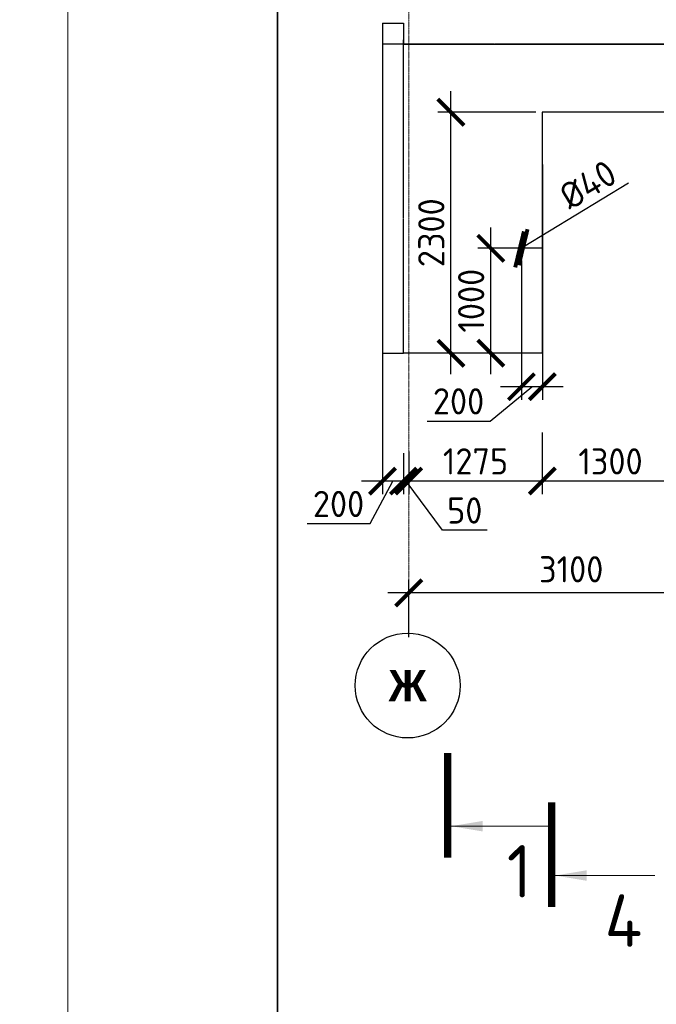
# Model space of a CAD drawing. Header units: millimetres. Extents: x 247266 to 730847, y -636031 to 10052.
# Tile 161 of 256: x 526534 to 532607, y -236902 to -227506. Entities that reach past the tile are written whole.
import ezdxf

# ---------------------------------------------------------------- set-up
doc = ezdxf.new("R2010")
doc.units = ezdxf.units.MM
for name, pattern in [('______5', [1100, 800, -100, 100, -100]), ('________', [0]), ('HIDDEN2', [4.7625, 3.175, -1.5875]), ('осевая', [50.8, 31.75, -6.35, 6.35, -6.35])]:
    doc.linetypes.add(name, pattern=pattern)
for name, color, linetype, lineweight in [('Standard', 7, 'Continuous', 25), ('Оси', 7, '______5', 18), ('ТОНКИЕ', 7, 'Continuous', 9), ('Узлы', 7, 'Continuous', 0)]:
    doc.layers.add(name, color=color, linetype=linetype, lineweight=lineweight)
doc.layers.add('РАЗМЕРЫ', color=7, linetype='Continuous')
doc.layers.add('ТОЛСТЫЕ_ОСНОВНЫЕ', color=7, linetype='Continuous')
doc.styles.add('Century Gothic', font='GOTHIC.TTF')
doc.styles.add('GOST-2.304_Type-B', font='GOST_Common.ttf')
doc.dimstyles.new('СПДС', dxfattribs={"dimscale": 100, "dimtxt": 2.5, "dimasz": 2.5, "dimexe": 1.25, "dimexo": 0, "dimtad": 1, "dimdec": 0, "dimtxsty": 'GOST-2.304_Type-B', "dimblk": 'ARCHTICK', "dimcen": 2.5, "dimdle": 2, "dimadec": 0, "dimazin": 2, "dimtfac": 0.75, "dimtdec": 0, "dimtmove": 1, "dimatfit": 3, "dimfxl": 1, "dimtolj": 1, "dimarcsym": 1})

# ---------------------------------------------------------------- blocks, each defined once
blk = doc.blocks.new('*U3684')
at = {"layer": 'ТОЛСТЫЕ_ОСНОВНЫЕ', "lineweight": 35}
blk.add_lwpolyline([(20, 5), (836, 5), (836, 589), (20, 589)], close=True, dxfattribs=at)
at = {"layer": 'ТОНКИЕ'}
blk.add_lwpolyline([(0, 0), (841, 0), (841, 594), (0, 594)], close=True, dxfattribs=at)
blk = doc.blocks.new('NSY101')
at = {"color": 0, "linetype": 'ByBlock', "lineweight": -2}
blk.add_circle((0, 0), 50, dxfattribs=at)
blk = doc.blocks.new('_ArchTick')
at = {"color": 0, "linetype": 'ByBlock', "const_width": 0.15}
blk.add_lwpolyline([(-0.5, -0.5), (0.5, 0.5)], dxfattribs=at)
blk = doc.blocks.new('*D889')
at = {"color": 0, "lineweight": -2}
for p, q in [((536345, -232975.8), (536345, -232850.8)), ((537445, -232975.8), (537445, -232850.8)), ((537645, -232975.8), (536145, -232975.8))]:
    blk.add_line(p, q, dxfattribs=at)
at = {"layer": 'DEFPOINTS', "color": 0, "ltscale": 100}
for p in [(536345, -232975.8), (536345, -232975.8), (537445, -232975.8)]:
    blk.add_point(p, dxfattribs=at)
at = {"color": 0, "lineweight": -2, "ltscale": 100, "xscale": 250, "yscale": 250, "zscale": 250, "rotation": 180}
blk.add_blockref('_ArchTick', (536345, -232975.8), dxfattribs=at)
at = {"color": 0, "lineweight": -2, "ltscale": 100, "xscale": 250, "yscale": 250, "zscale": 250}
blk.add_blockref('_ArchTick', (537445, -232975.8), dxfattribs=at)
at = {"color": 0, "lineweight": 0, "ltscale": 100, "insert": (536895, -232750.7), "char_height": 250, "width": 83333.333, "attachment_point": 5, "style": 'GOST-2.304_Type-B'}
blk.add_mtext('\\A1;1100', dxfattribs=at)
blk = doc.blocks.new('*D890')
at = {"color": 0, "lineweight": -2}
for p, q in [((533345, -232975.8), (533345, -232850.8)), ((536345, -232975.8), (536345, -232850.8)), ((536545, -232975.8), (533145, -232975.8))]:
    blk.add_line(p, q, dxfattribs=at)
at = {"layer": 'DEFPOINTS', "color": 0, "ltscale": 100}
for p in [(533345, -232975.8), (533345, -232975.8), (536345, -232975.8)]:
    blk.add_point(p, dxfattribs=at)
at = {"color": 0, "lineweight": -2, "ltscale": 100, "xscale": 250, "yscale": 250, "zscale": 250, "rotation": 180}
blk.add_blockref('_ArchTick', (533345, -232975.8), dxfattribs=at)
at = {"color": 0, "lineweight": -2, "ltscale": 100, "xscale": 250, "yscale": 250, "zscale": 250}
blk.add_blockref('_ArchTick', (536345, -232975.8), dxfattribs=at)
at = {"color": 0, "lineweight": 0, "ltscale": 100, "insert": (534870.1, -232750.7), "char_height": 250, "width": 83333.333, "attachment_point": 5, "style": 'GOST-2.304_Type-B'}
blk.add_mtext('\\A1;3000', dxfattribs=at)
blk = doc.blocks.new('*D891')
at = {"color": 0, "lineweight": -2}
for p, q in [((530245, -233399.3), (530245, -232850.8)), ((533345, -232975.8), (533345, -232850.8)), ((533545, -232975.8), (530045, -232975.8))]:
    blk.add_line(p, q, dxfattribs=at)
at = {"layer": 'DEFPOINTS', "color": 0, "ltscale": 100}
for p in [(530245, -232975.8), (533345, -232975.8), (530245, -233399.3)]:
    blk.add_point(p, dxfattribs=at)
at = {"color": 0, "lineweight": -2, "ltscale": 100, "xscale": 250, "yscale": 250, "zscale": 250, "rotation": 180}
blk.add_blockref('_ArchTick', (530245, -232975.8), dxfattribs=at)
at = {"color": 0, "lineweight": -2, "ltscale": 100, "xscale": 250, "yscale": 250, "zscale": 250}
blk.add_blockref('_ArchTick', (533345, -232975.8), dxfattribs=at)
at = {"color": 0, "lineweight": 0, "ltscale": 100, "insert": (531795, -232750.7), "char_height": 250, "width": 83333.333, "attachment_point": 5, "style": 'GOST-2.304_Type-B'}
blk.add_mtext('\\A1;3100', dxfattribs=at)
blk = doc.blocks.new('*D892')
at = {"color": 0, "lineweight": -2}
for p, q in [((549100.6, -232634.5), (549100.6, -232509.5)), ((550200.6, -232634.5), (550200.6, -232509.5)), ((550400.6, -232634.5), (548900.6, -232634.5))]:
    blk.add_line(p, q, dxfattribs=at)
at = {"layer": 'DEFPOINTS', "color": 0, "ltscale": 100}
for p in [(549100.6, -232634.5), (549100.6, -232634.5), (550200.6, -232634.5)]:
    blk.add_point(p, dxfattribs=at)
at = {"color": 0, "lineweight": -2, "ltscale": 100, "xscale": 250, "yscale": 250, "zscale": 250, "rotation": 180}
blk.add_blockref('_ArchTick', (549100.6, -232634.5), dxfattribs=at)
at = {"color": 0, "lineweight": -2, "ltscale": 100, "xscale": 250, "yscale": 250, "zscale": 250}
blk.add_blockref('_ArchTick', (550200.6, -232634.5), dxfattribs=at)
at = {"color": 0, "lineweight": 0, "ltscale": 100, "insert": (549650.6, -232409.4), "char_height": 250, "width": 83333.333, "attachment_point": 5, "style": 'GOST-2.304_Type-B'}
blk.add_mtext('\\A1;1100', dxfattribs=at)
blk = doc.blocks.new('*D893')
at = {"color": 0, "lineweight": -2}
for p, q in [((546100.6, -232634.5), (546100.6, -232509.5)), ((549100.6, -232634.5), (549100.6, -232509.5)), ((549300.6, -232634.5), (545900.6, -232634.5))]:
    blk.add_line(p, q, dxfattribs=at)
at = {"layer": 'DEFPOINTS', "color": 0, "ltscale": 100}
for p in [(546100.6, -232634.5), (546100.6, -232634.5), (549100.6, -232634.5)]:
    blk.add_point(p, dxfattribs=at)
at = {"color": 0, "lineweight": -2, "ltscale": 100, "xscale": 250, "yscale": 250, "zscale": 250, "rotation": 180}
blk.add_blockref('_ArchTick', (546100.6, -232634.5), dxfattribs=at)
at = {"color": 0, "lineweight": -2, "ltscale": 100, "xscale": 250, "yscale": 250, "zscale": 250}
blk.add_blockref('_ArchTick', (549100.6, -232634.5), dxfattribs=at)
at = {"color": 0, "lineweight": 0, "ltscale": 100, "insert": (547625.7, -232409.4), "char_height": 250, "width": 83333.333, "attachment_point": 5, "style": 'GOST-2.304_Type-B'}
blk.add_mtext('\\A1;3000', dxfattribs=at)
blk = doc.blocks.new('*D894')
at = {"color": 0, "lineweight": -2}
for p, q in [((543000.6, -233058), (543000.6, -232509.5)), ((546100.6, -232634.5), (546100.6, -232509.5)), ((546300.6, -232634.5), (542800.6, -232634.5))]:
    blk.add_line(p, q, dxfattribs=at)
at = {"layer": 'DEFPOINTS', "color": 0, "ltscale": 100}
for p in [(543000.6, -232634.5), (546100.6, -232634.5), (543000.6, -233058)]:
    blk.add_point(p, dxfattribs=at)
at = {"color": 0, "lineweight": -2, "ltscale": 100, "xscale": 250, "yscale": 250, "zscale": 250, "rotation": 180}
blk.add_blockref('_ArchTick', (543000.6, -232634.5), dxfattribs=at)
at = {"color": 0, "lineweight": -2, "ltscale": 100, "xscale": 250, "yscale": 250, "zscale": 250}
blk.add_blockref('_ArchTick', (546100.6, -232634.5), dxfattribs=at)
at = {"color": 0, "lineweight": 0, "ltscale": 100, "insert": (544550.6, -232409.4), "char_height": 250, "width": 83333.333, "attachment_point": 5, "style": 'GOST-2.304_Type-B'}
blk.add_mtext('\\A1;3100', dxfattribs=at)
blk = doc.blocks.new('*D939')
at = {"color": 0, "lineweight": -2}
for p, q in [((562527.7, -232847.7), (560577.7, -232847.7)), ((560777.7, -232847.7), (560777.7, -232972.7)), ((562327.7, -232847.7), (562327.7, -232972.7))]:
    blk.add_line(p, q, dxfattribs=at)
at = {"layer": 'DEFPOINTS', "color": 0, "ltscale": 100}
for p in [(560777.7, -232847.7), (560777.7, -232847.7), (562327.7, -232847.7)]:
    blk.add_point(p, dxfattribs=at)
at = {"color": 0, "lineweight": -2, "ltscale": 100, "xscale": 250, "yscale": 250, "zscale": 250, "rotation": 180}
blk.add_blockref('_ArchTick', (560777.7, -232847.7), dxfattribs=at)
at = {"color": 0, "lineweight": -2, "ltscale": 100, "xscale": 250, "yscale": 250, "zscale": 250}
blk.add_blockref('_ArchTick', (562327.7, -232847.7), dxfattribs=at)
at = {"color": 0, "lineweight": 0, "ltscale": 100, "insert": (561552.7, -232622.6), "char_height": 250, "width": 83333.333, "attachment_point": 5, "style": 'GOST-2.304_Type-B'}
blk.add_mtext('\\A1;1550', dxfattribs=at)
blk = doc.blocks.new('*D940')
at = {"color": 0, "lineweight": -2}
for p, q in [((560977.7, -232847.7), (554877.7, -232847.7)), ((555077.7, -232847.7), (555077.7, -232972.7)), ((560777.7, -232847.7), (560777.7, -232972.7))]:
    blk.add_line(p, q, dxfattribs=at)
at = {"layer": 'DEFPOINTS', "color": 0, "ltscale": 100}
for p in [(555077.7, -232847.7), (555077.7, -232847.7), (560777.7, -232847.7)]:
    blk.add_point(p, dxfattribs=at)
at = {"color": 0, "lineweight": -2, "ltscale": 100, "xscale": 250, "yscale": 250, "zscale": 250, "rotation": 180}
blk.add_blockref('_ArchTick', (555077.7, -232847.7), dxfattribs=at)
at = {"color": 0, "lineweight": -2, "ltscale": 100, "xscale": 250, "yscale": 250, "zscale": 250}
blk.add_blockref('_ArchTick', (560777.7, -232847.7), dxfattribs=at)
at = {"color": 0, "lineweight": 0, "ltscale": 100, "insert": (557952.9, -232622.3), "char_height": 250, "width": 83333.333, "attachment_point": 5, "style": 'GOST-2.304_Type-B'}
blk.add_mtext('\\A1;5700', dxfattribs=at)
blk = doc.blocks.new('*D1361')
at = {"layer": 'DEFPOINTS', "color": 0, "ltscale": 100}
for p in [(531519.5, -231444.3), (530245, -231626.5), (530245, -231909)]:
    blk.add_point(p, dxfattribs=at)
at = {"layer": 'РАЗМЕРЫ', "color": 0, "lineweight": -2}
for p, q in [((531519.5, -231444.3), (531519.5, -232034)), ((530245, -231626.5), (530245, -232034)), ((531719.5, -231909), (530045, -231909))]:
    blk.add_line(p, q, dxfattribs=at)
at = {"layer": 'РАЗМЕРЫ', "color": 0, "lineweight": -2, "ltscale": 100, "xscale": 250, "yscale": 250, "zscale": 250, "rotation": 180}
blk.add_blockref('_ArchTick', (530245, -231909), dxfattribs=at)
at = {"layer": 'РАЗМЕРЫ', "color": 0, "lineweight": -2, "ltscale": 100, "xscale": 250, "yscale": 250, "zscale": 250}
blk.add_blockref('_ArchTick', (531519.5, -231909), dxfattribs=at)
at = {"layer": 'РАЗМЕРЫ', "color": 0, "lineweight": 0, "ltscale": 100, "insert": (530882.3, -231721.1), "char_height": 250, "attachment_point": 5, "style": 'GOST-2.304_Type-B'}
blk.add_mtext('\\A1;1275', dxfattribs=at)
blk = doc.blocks.new('*D1365')
at = {"layer": 'DEFPOINTS', "color": 0, "ltscale": 100}
for p in [(532820, -230721), (531519.5, -231716.9), (531519.5, -231909)]:
    blk.add_point(p, dxfattribs=at)
at = {"layer": 'РАЗМЕРЫ', "color": 0, "lineweight": -2}
for p, q in [((532820, -230721), (532820, -232034)), ((531519.5, -231716.9), (531519.5, -232034)), ((533020, -231909), (531319.5, -231909))]:
    blk.add_line(p, q, dxfattribs=at)
at = {"layer": 'РАЗМЕРЫ', "color": 0, "lineweight": -2, "ltscale": 100, "xscale": 250, "yscale": 250, "zscale": 250, "rotation": 180}
blk.add_blockref('_ArchTick', (531519.5, -231909), dxfattribs=at)
at = {"layer": 'РАЗМЕРЫ', "color": 0, "lineweight": -2, "ltscale": 100, "xscale": 250, "yscale": 250, "zscale": 250}
blk.add_blockref('_ArchTick', (532820, -231909), dxfattribs=at)
at = {"layer": 'РАЗМЕРЫ', "color": 0, "lineweight": 0, "ltscale": 100, "insert": (532169.8, -231721.3), "char_height": 250, "attachment_point": 5, "style": 'GOST-2.304_Type-B'}
blk.add_mtext('\\A1;1300', dxfattribs=at)
blk = doc.blocks.new('*D1366')
at = {"layer": 'DEFPOINTS', "color": 0, "ltscale": 100}
for p in [(530195, -231642.8), (530245, -231626.5), (530195, -231909)]:
    blk.add_point(p, dxfattribs=at)
at = {"layer": 'РАЗМЕРЫ', "color": 0, "lineweight": -2}
for p, q in [((530195, -231642.8), (530195, -232034)), ((530245, -231626.5), (530245, -232034)), ((530445, -231909), (529995, -231909)), ((530567, -232377.5), (530220, -231909)), ((530992.3, -232377.5), (530567, -232377.5))]:
    blk.add_line(p, q, dxfattribs=at)
at = {"layer": 'РАЗМЕРЫ', "color": 0, "lineweight": -2, "ltscale": 100, "xscale": 250, "yscale": 250, "zscale": 250}
blk.add_blockref('_ArchTick', (530195, -231909), dxfattribs=at)
at = {"layer": 'РАЗМЕРЫ', "color": 0, "lineweight": -2, "ltscale": 100, "xscale": 250, "yscale": 250, "zscale": 250, "rotation": 180}
blk.add_blockref('_ArchTick', (530245, -231909), dxfattribs=at)
at = {"layer": 'РАЗМЕРЫ', "color": 0, "lineweight": 0, "ltscale": 100, "insert": (530779.7, -232189.8), "char_height": 250, "attachment_point": 5, "style": 'GOST-2.304_Type-B'}
blk.add_mtext('\\A1;50', dxfattribs=at)
blk = doc.blocks.new('*D1376')
at = {"layer": 'DEFPOINTS', "color": 0, "ltscale": 100}
for p in [(529995, -230689.3), (530195, -231642.8), (529995, -231909)]:
    blk.add_point(p, dxfattribs=at)
at = {"layer": 'РАЗМЕРЫ', "color": 0, "lineweight": -2}
for p, q in [((529995, -230689.3), (529995, -232034)), ((530195, -231642.8), (530195, -232034)), ((530395, -231909), (529795, -231909)), ((529875.8, -232315.2), (530095, -231909)), ((529275.3, -232315.2), (529875.8, -232315.2))]:
    blk.add_line(p, q, dxfattribs=at)
at = {"layer": 'РАЗМЕРЫ', "color": 0, "lineweight": -2, "ltscale": 100, "xscale": 250, "yscale": 250, "zscale": 250, "rotation": 180}
blk.add_blockref('_ArchTick', (529995, -231909), dxfattribs=at)
at = {"layer": 'РАЗМЕРЫ', "color": 0, "lineweight": -2, "ltscale": 100, "xscale": 250, "yscale": 250, "zscale": 250}
blk.add_blockref('_ArchTick', (530195, -231909), dxfattribs=at)
at = {"layer": 'РАЗМЕРЫ', "color": 0, "lineweight": 0, "ltscale": 100, "insert": (529575.6, -232127.6), "char_height": 250, "attachment_point": 5, "style": 'GOST-2.304_Type-B'}
blk.add_mtext('\\A1;200', dxfattribs=at)
blk = doc.blocks.new('*D1374')
at = {"layer": 'DEFPOINTS', "color": 0, "ltscale": 100}
for p in [(531519.6, -228888), (531319.6, -229803.3), (531319.6, -231009.1)]:
    blk.add_point(p, dxfattribs=at)
at = {"layer": 'РАЗМЕРЫ', "color": 0, "lineweight": -2}
for p, q in [((531519.6, -228888), (531519.6, -231134.1)), ((531319.6, -229803.3), (531319.6, -231134.1)), ((531020.7, -231335.8), (531419.6, -231009.1)), ((531719.6, -231009.1), (531119.6, -231009.1)), ((530420.2, -231335.8), (531020.7, -231335.8))]:
    blk.add_line(p, q, dxfattribs=at)
at = {"layer": 'РАЗМЕРЫ', "color": 0, "lineweight": -2, "ltscale": 100, "xscale": 250, "yscale": 250, "zscale": 250, "rotation": 180}
blk.add_blockref('_ArchTick', (531319.6, -231009.1), dxfattribs=at)
at = {"layer": 'РАЗМЕРЫ', "color": 0, "lineweight": -2, "ltscale": 100, "xscale": 250, "yscale": 250, "zscale": 250}
blk.add_blockref('_ArchTick', (531519.6, -231009.1), dxfattribs=at)
at = {"layer": 'РАЗМЕРЫ', "color": 0, "lineweight": 0, "ltscale": 100, "insert": (530720.4, -231148.2), "char_height": 250, "attachment_point": 5, "style": 'GOST-2.304_Type-B'}
blk.add_mtext('\\A1;200', dxfattribs=at)
blk = doc.blocks.new('*D1375')
at = {"layer": 'DEFPOINTS', "color": 0, "ltscale": 100}
for p in [(531028.4, -229688), (531519.6, -229688), (531398.6, -230687.6)]:
    blk.add_point(p, dxfattribs=at)
at = {"layer": 'РАЗМЕРЫ', "color": 0, "lineweight": -2}
for p, q in [((531028.4, -230887.6), (531028.4, -229488)), ((531519.6, -229688), (530903.4, -229688)), ((531398.6, -230687.6), (530903.4, -230687.6))]:
    blk.add_line(p, q, dxfattribs=at)
at = {"layer": 'РАЗМЕРЫ', "color": 0, "lineweight": -2, "ltscale": 100, "xscale": 250, "yscale": 250, "zscale": 250}
for p, rotation in [((531028.4, -229688), 90), ((531028.4, -230687.6), 270)]:
    blk.add_blockref('_ArchTick', p, dxfattribs=dict(at, rotation=rotation))
at = {"layer": 'РАЗМЕРЫ', "color": 0, "lineweight": 0, "ltscale": 100, "insert": (530840.8, -230187.8), "char_height": 250, "attachment_point": 5, "rotation": 90, "style": 'GOST-2.304_Type-B'}
blk.add_mtext('\\A1;1000', dxfattribs=at)
blk = doc.blocks.new('*D1401')
at = {"layer": 'DEFPOINTS', "color": 0, "ltscale": 100}
for p in [(530648.1, -228389.3), (531456.1, -228389.3), (531410.9, -230689.3)]:
    blk.add_point(p, dxfattribs=at)
at = {"layer": 'РАЗМЕРЫ', "color": 0, "lineweight": -2}
for p, q in [((530648.1, -230889.3), (530648.1, -228189.3)), ((531456.1, -228389.3), (530523.1, -228389.3)), ((531410.9, -230689.3), (530523.1, -230689.3))]:
    blk.add_line(p, q, dxfattribs=at)
at = {"layer": 'РАЗМЕРЫ', "color": 0, "lineweight": -2, "ltscale": 100, "xscale": 250, "yscale": 250, "zscale": 250}
for p, rotation in [((530648.1, -228389.3), 90), ((530648.1, -230689.3), 270)]:
    blk.add_blockref('_ArchTick', p, dxfattribs=dict(at, rotation=rotation))
at = {"layer": 'РАЗМЕРЫ', "color": 0, "lineweight": 0, "ltscale": 100, "insert": (530460.5, -229539.3), "char_height": 250, "attachment_point": 5, "rotation": 90, "style": 'GOST-2.304_Type-B'}
blk.add_mtext('\\A1;2300', dxfattribs=at)
blk = doc.blocks.new('*D2846')
at = {"layer": 'РАЗМЕРЫ', "color": 0, "lineweight": -2}
for p in [(532340.1, -229065), (531302.5, -229698.2)]:
    blk.add_line(p, (531336.7, -229677.4), dxfattribs=at)
at = {"layer": 'РАЗМЕРЫ', "color": 0, "lineweight": -2, "ltscale": 100, "xscale": 250, "yscale": 250, "zscale": 250}
for p, rotation in [((531302.5, -229698.2), 31.39583999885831), ((531336.7, -229677.4), 211.3958399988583)]:
    blk.add_blockref('_ArchTick', p, dxfattribs=dict(at, rotation=rotation))
at = {"layer": 'РАЗМЕРЫ', "color": 0, "ltscale": 100, "insert": (531954.1, -229080.8), "char_height": 250, "attachment_point": 5, "rotation": 31.39584, "style": 'GOST-2.304_Type-B'}
blk.add_mtext('\\A1;%%c40', dxfattribs=at)

msp = doc.modelspace()

# ---------------------------------------------------------------- linework, layer by layer
at = {"linetype": 'HIDDEN2', "transparency": 33554687}
for p, q in [((536945, -227739.29), (529995, -227739.29)), ((530195, -230689.29), (530195, -227697.21))]:
    msp.add_line(p, q, dxfattribs=at)
at = {"layer": 'Standard', "linetype": '________', "lineweight": 30, "transparency": 33554687}
for p, q in [((529995, -227539.29), (529995, -227739.29)), ((529995, -227539.29), (530195, -227539.29)), ((530195, -227539.29), (530195, -227739.29)), ((529995, -227697.21), (529995, -230689.29)), ((530195, -227739.29), (532965, -227739.29)), ((531519.53, -228389.29), (531519.53, -230689.29)), ((532820, -228389.29), (531519.53, -228389.29)), ((529995, -230689.29), (530195, -230689.29)), ((531519.61, -230689.29), (530195, -230689.29))]:
    msp.add_line(p, q, dxfattribs=at)
at = {"layer": 'Standard', "linetype": 'Continuous', "lineweight": 25, "transparency": 33554687}
msp.add_line((530195, -227739.29), (529995, -227739.29), dxfattribs=at)
at = {"layer": 'Оси', "linetype": 'осевая', "lineweight": 0, "ltscale": 0.3, "transparency": 33554687}
msp.add_line((530245, -233341.84), (530245, -226401.93), dxfattribs=at)
at = {"layer": 'РАЗМЕРЫ'}
msp.add_circle((531319.61, -229687.78), 20, dxfattribs=at)
at = {"layer": 'Узлы', "linetype": 'Continuous', "lineweight": 0}
for p, q in [((530650.89, -235202.51, 200), (531600.89, -235202.51, 200)), ((531643.43, -235673.25, 200), (532593.43, -235673.25, 200))]:
    msp.add_line(p, q, dxfattribs=at)
at = {"layer": 'Узлы', "linetype": 'Continuous', "lineweight": 0, "const_width": 70, "elevation": 200}
for points in [[(530615.89, -235502.51), (530615.89, -234502.51)], [(531608.43, -235973.25), (531608.43, -234973.25)]]:
    msp.add_lwpolyline(points, dxfattribs=at)
at = {"layer": 'Узлы', "linetype": 'Continuous', "lineweight": 0}
for points in [[(530650.89, -235202.51, 200), (530951.34, -235252.78, 200), (530951.34, -235152.23, 200)], [(531643.43, -235673.25, 200), (531943.88, -235723.52, 200), (531943.88, -235622.97, 200)]]:
    msp.add_solid(points, dxfattribs=at)

# ---------------------------------------------------------------- block references
at = {"xscale": 100, "yscale": 100, "zscale": 100}
msp.add_blockref('*U3684', (526994.57, -281741.36, 3100), dxfattribs=at)
at = {"layer": 'Оси', "linetype": 'Continuous', "lineweight": 25, "transparency": 33554687, "xscale": 9.999999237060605, "yscale": 9.999999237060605, "zscale": 9.999999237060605, "rotation": 90.00000000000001}
msp.add_blockref('NSY101', (530234.89, -233860.49), dxfattribs=at)

# ---------------------------------------------------------------- texts
at = {"layer": 'Оси', "linetype": 'Continuous', "lineweight": 25, "transparency": 33554687, "insert": (530234.89, -233860.49), "char_height": 300, "width": 540, "attachment_point": 5, "style": 'Century Gothic'}
msp.add_mtext('\\A1;{\\fCentury Gothic|i0|b1;\\H300.000000;\\W1.000000;\\C16;Ж}\\P', dxfattribs=at)
at = {"layer": 'Узлы', "linetype": 'Continuous', "lineweight": 0, "char_height": 500, "attachment_point": 5, "style": 'GOST-2.304_Type-B'}
for s, insert in [('1', (531300.89, -235632.51, 200)), ('4', (532293.43, -236103.25, 200))]:
    msp.add_mtext_dynamic_manual_height_columns(s, width=723.8798, gutter_width=25, heights=[0], dxfattribs=dict(at, insert=insert))

# ---------------------------------------------------------------- dimensions: what is measured, and where the dimension line sits
at = {"lineweight": 0}
for base, p1, p2, picture, middle in [((543000.56, -232634.5), (546100.56, -232634.5), (543000.56, -233058.03), '*D894', (544550.56, -232634.5)), ((546100.56, -232634.5), (549100.56, -232634.5), (546100.56, -232634.5), '*D893', (547625.72, -232634.5)), ((549100.56, -232634.5), (550200.56, -232634.5), (549100.56, -232634.5), '*D892', (549650.56, -232634.5)), ((555077.74, -232847.7), (560777.74, -232847.7), (555077.74, -232847.7), '*D940', (557952.9, -232847.7)), ((560777.74, -232847.7), (562327.74, -232847.7), (560777.74, -232847.7), '*D939', (561552.74, -232847.7)), ((530245, -232975.81), (533345, -232975.81), (530245, -233399.34), '*D891', (531795, -232975.81)), ((533345, -232975.81), (536345, -232975.81), (533345, -232975.81), '*D890', (534870.15, -232975.81)), ((536345, -232975.81), (537445, -232975.81), (536345, -232975.81), '*D889', (536895, -232975.81))]:
    dim = msp.add_linear_dim(base=base, p1=p1, p2=p2, angle=180, dimstyle='СПДС', override={"dimgap": 1}, dxfattribs=at)
    dim.commit()
    dim.dimension.update_dxf_attribs({"geometry": picture, "text_midpoint": middle, "dimtype": 160})
at = {"layer": 'РАЗМЕРЫ', "lineweight": 0}
for base, p1, p2, angle, picture, middle in [((530648.14, -228389.29), (531410.92, -230689.29), (531456.09, -228389.29), 90, '*D1401', (530460.52, -229539.29)), ((531028.38, -229688.03), (531398.62, -230687.62), (531519.61, -229688.03), 90, '*D1375', (530840.75, -230187.83)), ((531519.53, -231908.97), (532820, -230721.02, 200), (531519.53, -231716.86), 180, '*D1365', (532169.76, -231721.34)), ((530245, -231908.97), (531519.53, -231444.35, -200), (530245, -231626.49, -560), 180, '*D1361', (530882.26, -231721.09))]:
    dim = msp.add_linear_dim(base=base, p1=p1, p2=p2, angle=angle, dimstyle='СПДС', dxfattribs=at)
    dim.commit()
    dim.dimension.update_dxf_attribs({"geometry": picture, "text_midpoint": middle})
at = {"layer": 'РАЗМЕРЫ'}
dim = msp.add_diameter_dim_2p(p1=(531302.54, -229698.2), p2=(531336.69, -229677.36), dimstyle='СПДС', dxfattribs=at)
dim.commit()
dim.dimension.update_dxf_attribs({"geometry": '*D2846', "text_midpoint": (531954.06, -229080.77)})
at = {"layer": 'РАЗМЕРЫ', "lineweight": 0}
dim = msp.add_linear_dim(base=(531319.61, -231009.06), p1=(531519.61, -228888.03), p2=(531319.61, -229803.28), dimstyle='СПДС', dxfattribs=at)
dim.commit()
dim.dimension.update_dxf_attribs({"geometry": '*D1374', "text_midpoint": (530958.18, -231335.83), "dimtype": 160})
for base, p1, p2, picture, middle in [((529995, -231908.97), (530195, -231642.83, -200), (529995, -230689.29), '*D1376', (529813.29, -232315.22)), ((530195, -231908.97), (530245, -231626.49, -560), (530195, -231642.83, -200), '*D1366', (530629.54, -232377.46))]:
    dim = msp.add_linear_dim(base=base, p1=p1, p2=p2, angle=180, dimstyle='СПДС', dxfattribs=at)
    dim.commit()
    dim.dimension.update_dxf_attribs({"geometry": picture, "text_midpoint": middle, "dimtype": 160})

doc.saveas('drawing.dxf')
